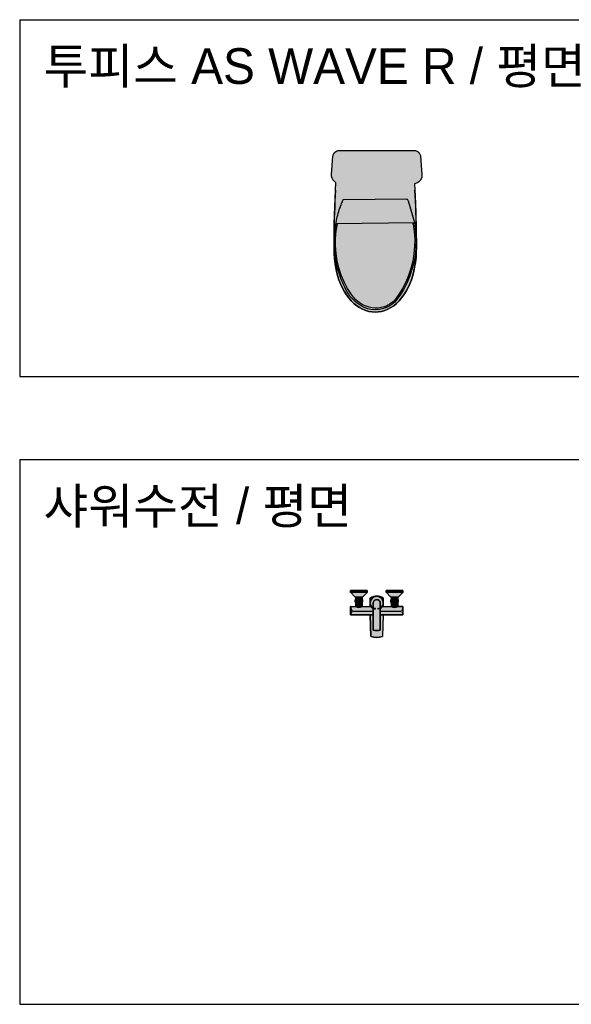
# Model space of a CAD drawing. Header units: millimetres. Extents: x 488786 to 747986, y 25193 to 95000.
# Tile 17 of 127: x 543500 to 545817, y 73179 to 77320. Entities that reach past the tile are written whole.
import ezdxf

# ---------------------------------------------------------------- set-up
doc = ezdxf.new("R2010")
doc.units = ezdxf.units.MM
for name, color, linetype in [('10. ETC', 251, 'Continuous'), ('13. TXT2', 43, 'Continuous'), ('25. 255', 255, 'Continuous'), ('6. FUR1', 181, 'Continuous')]:
    doc.layers.add(name, color=color, linetype=linetype)
doc.styles.add('YUHIHA_TEXT', font='Pretendard-Regular.ttf')

# ---------------------------------------------------------------- blocks, each defined once
blk = doc.blocks.new('YUHIHA_Sanitary_Toilet_TwoPiece_B_Plan_Geometry')
at = {"layer": '25. 255', "extrusion": (0, 0, -1)}
blk.add_hatch(color=256, dxfattribs=at).paths.add_polyline_path([(0, 575.4), (0, 575.4), (-0.1, 578.8), (-0.1, 578.9), (-6, 655.9), (-6.4, 658.5), (-7.2, 661.4), (-8.4, 664.2), (-8.7, 664.6), (-10.3, 667.2), (-10.5, 667.6), (-10.8, 667.9), (-11, 668.2), (-12.9, 670.6), (-13.1, 670.9), (-15.5, 673.2), (-15.8, 673.5), (-16.1, 673.7), (-16.3, 673.9), (-18.4, 675.4), (-18.6, 675.6), (-18.9, 675.8), (-19.1, 675.9), (-21.3, 677.2), (-21.5, 677.4), (-21.7, 677.5), (-24.1, 678.5), (-24.2, 678.6), (-26.8, 679.4), (-29.6, 679.9), (-29.6, 679.8), (-32, 680), (-32.1, 680), (-347.9, 680), (-348, 680), (-350.4, 679.8), (-350.4, 679.9), (-353.2, 679.4), (-355.8, 678.6), (-355.9, 678.5), (-358.3, 677.5), (-358.5, 677.4), (-358.7, 677.2), (-360.9, 675.9), (-361.1, 675.8), (-361.4, 675.6), (-361.6, 675.4), (-363.7, 673.9), (-363.9, 673.7), (-364.2, 673.5), (-364.5, 673.2), (-364.7, 673), (-366.9, 670.9), (-367.1, 670.6), (-369.2, 667.9), (-369.5, 667.6), (-369.7, 667.2), (-371.6, 664.2), (-372.8, 661.4), (-373.6, 658.5), (-374, 655.9), (-379.9, 578.9), (-379.9, 578.8), (-380, 575.4), (-380, 575.4), (-380, 575.3), (-379.7, 571.6), (-379.7, 571.5), (-378.9, 567.7), (-377.8, 564.1), (-376.2, 560.6), (-374.3, 557.2), (-372.1, 554), (-369.4, 551), (-366.5, 548.3), (-363.3, 545.9), (-359.9, 543.8), (-356.4, 542), (-349.2, 539.1), (-351.9, 489.8), (-354.7, 419), (-356.2, 348.1), (-356.4, 277.3), (-356.1, 248.5), (-355.9, 243.3), (-355.7, 238.1), (-355.4, 232.9), (-355, 227.7), (-354.5, 222.6), (-353.9, 217.4), (-353.2, 212.2), (-352.5, 207.1), (-351.6, 202), (-350.7, 196.9), (-346.1, 172.9), (-341.5, 154.4), (-335.8, 136.6), (-329.3, 119.5), (-321.8, 103.1), (-313.5, 87.7), (-304.4, 73.3), (-294.6, 59.9), (-284, 47.8), (-272.9, 36.9), (-261.2, 27.3), (-249, 19), (-236.4, 12.2), (-223.5, 6.9), (-210.3, 3.1), (-197, 0.8), (-183.6, 0), (-170.2, 0.8), (-156.9, 3.1), (-143.7, 6.9), (-130.8, 12.2), (-118.2, 19), (-106, 27.3), (-94.3, 36.9), (-83.2, 47.8), (-72.7, 59.9), (-62.8, 73.3), (-53.7, 87.7), (-45.4, 103.1), (-37.9, 119.5), (-31.4, 136.6), (-25.8, 154.4), (-21.1, 172.9), (-15.6, 202), (-14.8, 207.1), (-14, 212.2), (-13.3, 217.4), (-12.8, 222.6), (-12.3, 227.7), (-11.9, 232.9), (-11.5, 238.1), (-11.3, 243.3), (-11.1, 248.5), (-10.7, 300.9), (-11.3, 371.7), (-13.3, 442.6), (-16.5, 513.4), (-18.4, 544.8), (-16.7, 545.9), (-13.5, 548.3), (-10.6, 551), (-7.9, 554), (-5.7, 557.2), (-3.8, 560.6), (-2.2, 564.1), (-1.1, 567.7), (-0.3, 571.5), (-0.3, 571.6), (0, 575.3)], flags=0)
at = {"layer": '6. FUR1', "color": 241, "linetype": 'Continuous', "lineweight": -3}
for p, q in [((44.9, 463.1), (43.7, 460.3)), ((46.3, 453.1), (46.4, 453.2)), ((334.6, 407.8), (334.6, 407.8)), ((340.4, 405), (340.3, 405.6)), ((343.2, 369.6), (341.6, 376.8)), ((354.1, 328.2), (354.1, 326.5)), ((350.2, 245), (350, 245)), ((62.6, 98.1), (62.6, 98.1)), ((300.7, 86.2), (300.6, 86.1)), ((310.1, 100.9), (310, 100.8)), ((318.7, 116.2), (318.6, 116.1))]:
    blk.add_line(p, q, dxfattribs=at)
blk.add_lwpolyline([(0, 575.4), (0, 575.4), (0.1, 578.8), (0.1, 578.9), (6, 655.9), (6.4, 658.5), (7.2, 661.4), (8.4, 664.2), (8.7, 664.6), (10.3, 667.2), (10.5, 667.6), (10.8, 667.9), (11, 668.2), (12.9, 670.6), (13.1, 670.9), (15.5, 673.2), (15.8, 673.5), (16.1, 673.7), (16.3, 673.9), (18.4, 675.4), (18.6, 675.6), (18.9, 675.8), (19.1, 675.9), (21.3, 677.2), (21.5, 677.4), (21.7, 677.5), (24.1, 678.5), (24.2, 678.6), (26.8, 679.4), (29.6, 679.9), (29.6, 679.8), (32, 680), (32.1, 680), (347.9, 680), (348, 680), (350.4, 679.8), (350.4, 679.9), (353.2, 679.4), (355.8, 678.6), (355.9, 678.5), (358.3, 677.5), (358.5, 677.4), (358.7, 677.2), (360.9, 675.9), (361.1, 675.8), (361.4, 675.6), (361.6, 675.4), (363.7, 673.9), (363.9, 673.7), (364.2, 673.5), (364.5, 673.2), (364.7, 673), (366.9, 670.9), (367.1, 670.6), (369.2, 667.9), (369.5, 667.6), (369.7, 667.2), (371.6, 664.2), (372.8, 661.4), (373.6, 658.5), (374, 655.9), (379.9, 578.9), (379.9, 578.8), (380, 575.4), (380, 575.4), (380, 575.3), (379.7, 571.6), (379.7, 571.5), (378.9, 567.7), (377.8, 564.1), (376.2, 560.6), (374.3, 557.2), (372.1, 554), (369.4, 551), (366.5, 548.3), (363.3, 545.9), (359.9, 543.8), (356.4, 542), (349.2, 539.1), (351.9, 489.8), (354.7, 419), (356.2, 348.1), (356.4, 277.3), (356.1, 248.5), (355.9, 243.3), (355.7, 238.1), (355.4, 232.9), (355, 227.7), (354.5, 222.6), (353.9, 217.4), (353.2, 212.2), (352.5, 207.1), (351.6, 202), (350.7, 196.9), (346.1, 172.9), (341.5, 154.4), (335.8, 136.6), (329.3, 119.5), (321.8, 103.1), (313.5, 87.7), (304.4, 73.3), (294.6, 59.9), (284, 47.8), (272.9, 36.9), (261.2, 27.3), (249, 19), (236.4, 12.2), (223.5, 6.9), (210.3, 3.1), (197, 0.8), (183.6, 0), (170.2, 0.8), (156.9, 3.1), (143.7, 6.9), (130.8, 12.2), (118.2, 19), (106, 27.3), (94.3, 36.9), (83.2, 47.8), (72.7, 59.9), (62.8, 73.3), (53.7, 87.7), (45.4, 103.1), (37.9, 119.5), (31.4, 136.6), (25.8, 154.4), (21.1, 172.9), (15.6, 202), (14.8, 207.1), (14, 212.2), (13.3, 217.4), (12.8, 222.6), (12.3, 227.7), (11.9, 232.9), (11.5, 238.1), (11.3, 243.3), (11.1, 248.5), (10.7, 300.9), (11.3, 371.7), (13.3, 442.6), (16.5, 513.4), (18.4, 544.8), (16.7, 545.9), (13.5, 548.3), (10.6, 551), (7.9, 554), (5.7, 557.2), (3.8, 560.6), (2.2, 564.1), (1.1, 567.7), (0.3, 571.5), (0.3, 571.6), (0, 575.3)], close=True, dxfattribs=at)
at = {"layer": '6. FUR1'}
blk.add_lwpolyline([(0.1, 578.8), (0.1, 578.9), (6, 655.9), (6.4, 658.5), (7.2, 661.4), (8.4, 664.2), (8.7, 664.6), (10.3, 667.2), (10.5, 667.6), (10.8, 667.9), (11, 668.2), (12.9, 670.6), (13.1, 670.9), (15.5, 673.2), (15.8, 673.5), (16.1, 673.7), (16.3, 673.9), (18.4, 675.4), (18.6, 675.6), (18.9, 675.8), (19.1, 675.9), (21.3, 677.2), (21.5, 677.4), (21.7, 677.5), (24.1, 678.5), (24.2, 678.6), (26.8, 679.4), (29.6, 679.9), (29.6, 679.8), (32, 680), (32.1, 680), (347.9, 680), (348, 680), (350.4, 679.8), (350.4, 679.9), (353.2, 679.4), (355.8, 678.6), (355.9, 678.5), (358.3, 677.5), (358.5, 677.4), (358.7, 677.2), (360.9, 675.9), (361.1, 675.8), (361.4, 675.6), (361.6, 675.4), (363.7, 673.9), (363.9, 673.7), (364.2, 673.5), (364.5, 673.2), (364.7, 673), (366.9, 670.9), (367.1, 670.6), (369.2, 667.9), (369.5, 667.6), (369.7, 667.2), (371.6, 664.2), (372.8, 661.4), (373.6, 658.5), (374, 655.9), (379.9, 578.9), (379.9, 578.8), (380, 575.4), (380, 575.4), (380, 575.3), (379.7, 571.6), (379.7, 571.5), (378.9, 567.7), (377.8, 564.1), (376.2, 560.6), (374.3, 557.2), (372.1, 554), (369.4, 551), (366.5, 548.3), (363.3, 545.9), (359.9, 543.8), (356.4, 542), (349.2, 539.1), (351.9, 489.8), (354.7, 419), (356.2, 348.1), (356.4, 277.3), (356.1, 248.5), (355.9, 243.3), (355.7, 238.1), (355.4, 232.9), (355, 227.7), (354.5, 222.6), (353.9, 217.4), (353.2, 212.2), (352.5, 207.1), (351.6, 202), (350.7, 196.9), (346.1, 172.9), (341.5, 154.4), (335.8, 136.6), (329.3, 119.5), (321.8, 103.1), (313.5, 87.7), (304.4, 73.3), (294.6, 59.9), (284, 47.8), (272.9, 36.9), (261.2, 27.3), (249, 19), (236.4, 12.2), (223.5, 6.9), (210.3, 3.1), (197, 0.8), (183.6, 0), (170.2, 0.8), (156.9, 3.1), (143.7, 6.9), (130.8, 12.2), (118.2, 19), (106, 27.3), (94.3, 36.9), (83.2, 47.8), (72.7, 59.9), (62.8, 73.3), (53.7, 87.7), (45.4, 103.1), (37.9, 119.5), (31.4, 136.6), (25.8, 154.4), (21.1, 172.9), (15.6, 202), (14.8, 207.1), (14, 212.2), (13.3, 217.4), (12.8, 222.6), (12.3, 227.7), (11.9, 232.9), (11.5, 238.1), (11.3, 243.3), (11.1, 248.5), (10.7, 300.9), (11.3, 371.7), (13.3, 442.6), (16.5, 513.4), (18.4, 544.8), (16.7, 545.9), (13.5, 548.3), (10.6, 551), (7.9, 554), (5.7, 557.2), (3.8, 560.6), (2.2, 564.1), (1.1, 567.7), (0.3, 571.5), (0.3, 571.6), (0, 575.3), (0, 575.4), (0, 575.4)], close=True, dxfattribs=at)
at = {"layer": '6. FUR1', "color": 241, "linetype": 'Continuous', "lineweight": -3}
for points in [[(366.6, 671.1), (366.9, 670.9), (367.1, 670.6), (367.4, 670.3), (369, 668.2)], [(16.5, 513.4), (15.3, 489.8), (14.2, 466.2), (13.3, 442.6), (12.5, 419), (11.8, 395.4), (11.3, 371.7), (11, 348.1), (10.8, 324.5), (10.7, 300.9), (10.8, 277.3), (11, 253.7), (11.1, 248.5), (11.3, 243.3), (11.5, 238.1), (11.9, 232.9), (12.3, 227.7), (12.8, 222.6), (13.3, 217.4), (14, 212.2), (14.8, 207.1), (15.6, 202), (16.5, 196.9), (17.5, 191.8), (21.1, 172.9), (25.8, 154.4), (31.4, 136.6), (37.9, 119.5), (45.4, 103.1), (53.7, 87.7), (62.8, 73.3), (72.7, 59.9), (83.2, 47.8), (94.3, 36.9), (106, 27.3), (118.2, 19), (130.8, 12.2), (143.7, 6.9), (156.9, 3.1), (170.2, 0.8), (183.6, 0), (197, 0.8), (210.3, 3.1), (223.5, 6.9), (236.4, 12.2), (249, 19), (261.2, 27.3), (272.9, 36.9), (284, 47.8), (294.6, 59.9), (304.4, 73.3), (313.5, 87.7), (321.8, 103.1), (329.3, 119.5), (335.8, 136.6), (341.5, 154.4), (346.1, 172.9), (349.7, 191.8), (350.7, 196.9), (351.6, 202), (352.5, 207.1), (353.2, 212.2), (353.9, 217.4), (354.5, 222.6), (355, 227.7), (355.4, 232.9), (355.7, 238.1), (355.9, 243.3), (356.1, 248.5), (356.2, 253.7), (356.4, 277.3), (356.5, 300.9), (356.4, 324.5), (356.2, 348.1), (355.9, 371.7), (355.4, 395.4), (354.7, 419), (353.9, 442.6), (353, 466.2), (351.9, 489.8), (350.7, 513.4)], [(12, 316.4), (13, 334.7), (13.2, 335.9), (16.1, 360.5), (20.6, 385.9), (22.3, 393.5), (24, 401), (26, 408.4), (28, 415.8), (30.2, 423.2), (32.5, 430.5), (35, 437.7), (37.6, 444.9), (40.3, 452.1), (42.2, 456.8), (42.3, 457.1), (42.3, 457.1), (42.4, 457.2), (42.4, 457.2), (42.4, 457.3), (42.4, 457.3), (42.4, 457.4), (42.6, 457.8), (42.7, 458), (42.7, 458), (42.8, 458.2), (42.8, 458.3), (43, 458.7), (43, 458.8), (43.1, 459.1), (43.2, 459.2), (43.2, 459.2), (46.2, 466.3), (49.2, 473.1), (49.3, 473.3), (49.7, 474), (49.9, 474.4), (315.9, 476.2), (316.2, 475.9), (316.6, 475.5), (317.2, 474.9), (318.6, 473.4), (319.8, 472.1), (320.3, 471.3), (322.2, 468.8), (322.6, 468.3), (348, 376.9), (353.3, 339.4), (354.1, 326.5), (355.3, 307.9), (355.3, 303.5), (355.2, 300), (354.9, 276.2), (352.2, 244.7), (347, 213.6), (339.5, 183), (329.6, 153.2), (317.6, 124.4), (303.4, 96.8), (287.2, 70.5), (268.9, 45.8), (265.5, 42.7), (262, 39.7), (258.5, 36.9), (254.9, 34.1), (251.2, 31.5), (250, 30.8), (247.5, 29), (245, 27.2), (242.4, 25.6), (239.8, 24.1), (237.2, 22.6), (234.4, 21.3), (231.7, 20), (228.9, 18.9), (226.1, 17.8), (218.9, 15.4), (201.1, 11.7), (182.9, 10.4), (164.8, 11.4), (153.3, 13.5), (143.7, 17.1), (134.2, 21.3), (125.1, 26.2), (116.2, 31.7), (107.6, 37.8), (99.5, 44.6), (91.7, 51.8), (84.4, 59.7), (77.5, 68), (71.1, 76.8), (65.3, 86), (60, 95.6), (55.5, 104.7), (51.2, 113.8), (47.1, 123.1), (43.2, 132.4), (39.5, 141.9), (36.1, 151.5), (34.5, 156.1), (27, 180.5), (25.7, 184.5), (18.4, 215.4), (13.7, 245.8), (13.5, 246.8), (11.2, 278.5), (11.4, 310.4), (12, 316.4), (14.2, 342.1), (19.5, 373.5), (348, 376.9)], [(42.3, 457.1), (42.3, 457.1), (42.4, 457.2)], [(42.5, 457.5), (43.2, 459.2), (43.3, 459.4), (43.4, 459.5)], [(45.3, 464), (46.3, 466.4), (46.5, 466.9)], [(341.3, 376.8), (343.2, 369.6), (347.5, 338.9), (349.5, 307.7), (349.1, 276.4), (346.4, 245.3), (341.3, 214.4), (333.8, 184.2), (324.1, 154.8), (312.2, 126.4), (298.2, 99.1), (282.1, 73.1), (264.5, 49.1), (261.6, 46.5), (258.3, 43.6), (254.9, 40.9), (251.3, 38.3), (247.8, 35.8), (244.2, 33.4), (240.5, 31.2), (236.8, 29.1), (233, 27.1), (229.2, 25.3), (225.3, 23.6), (221.6, 22.1), (209.1, 19.1), (196.3, 17.5), (183.4, 17.3), (170.6, 18.4), (157.9, 21), (145.5, 24.9), (133.6, 30.1), (122.1, 36.7), (111.2, 44.4), (101.1, 53.3), (91.8, 63.3), (83.6, 74.1), (83.4, 74.3), (67.1, 100.1), (52.9, 127.4), (40.9, 156.1), (31.3, 185.8), (24.1, 216.1), (19.3, 247.2), (17, 278.6), (17.2, 310.1), (20, 341.4), (25.2, 372.2), (25.5, 373.6)], [(35.6, 410.5), (35.6, 410.5), (35.5, 410.4), (35.6, 410.5), (35.6, 410.4), (35.5, 410.4)]]:
    blk.add_lwpolyline(points, dxfattribs=at)
blk = doc.blocks.new('YUHIHA_Sanitary_Toilet_TwoPiece_B_Plan', base_point=(190, 0))
at = {"layer": '6. FUR1'}
blk.add_blockref('YUHIHA_Sanitary_Toilet_TwoPiece_B_Plan_Geometry', (0, 0), dxfattribs=at)
blk = doc.blocks.new('YUHIHA_Sanitary_ShowerMixer_Plan_Geometry')
at = {"layer": '25. 255'}
for points in [[(0, 96.5), (0, 129.5), (0, 129.7), (0.1, 129.9), (0.2, 130.1), (0.3, 130.2), (0.4, 130.3), (0.6, 130.4), (0.8, 130.5), (1, 130.5), (21.8, 130.5), (25, 128.8), (28.3, 127.5), (31.8, 126.8), (35.3, 126.5), (38.8, 126.8), (42.3, 127.5), (45.6, 128.8), (48.8, 130.5), (82.8, 130.5), (82.8, 165.8), (89.3, 169.4), (96.1, 171.9), (103.1, 173.5), (110.3, 174), (117.5, 173.5), (124.5, 171.9), (131.3, 169.4), (137.8, 165.8), (137.8, 130.5), (171.8, 130.5), (175, 128.8), (178.3, 127.5), (181.8, 126.8), (185.3, 126.5), (188.8, 126.8), (192.3, 127.5), (195.6, 128.8), (198.8, 130.5), (219.6, 130.5), (219.8, 130.5), (220, 130.4), (220.2, 130.3), (220.3, 130.2), (220.4, 130.1), (220.5, 129.9), (220.6, 129.7), (220.6, 129.5), (220.6, 96.5), (220.5, 96.1), (220.3, 95.8), (220, 95.6), (219.6, 95.5), (137.8, 95.5), (125.3, 95.5), (125.3, 110.5), (125.3, 122.5), (128.9, 125.2), (131.9, 128.4), (134.3, 132.1), (136.1, 136), (137.3, 140.2), (137.8, 144.5), (137.6, 148.9), (136.7, 153.3), (135, 157.5), (132.8, 161.3), (130, 164.7), (126.7, 167.5), (123.1, 169.9), (119.1, 171.6), (114.8, 172.6), (110.3, 173), (105.8, 172.6), (101.5, 171.6), (97.5, 169.9), (93.9, 167.5), (90.6, 164.7), (87.8, 161.3), (85.6, 157.5), (83.9, 153.3), (83, 148.9), (82.8, 144.5), (83.3, 140.2), (84.5, 136), (86.3, 132.1), (88.7, 128.4), (91.7, 125.2), (95.3, 122.5), (95.3, 110.5), (95.3, 95.5), (82.8, 95.5), (1, 95.5), (0.6, 95.6), (0.3, 95.8), (0.1, 96.1)], [(0.5, 190), (0.4, 190.1), (0.3, 190.4), (0.3, 190.8), (0.3, 198), (70.3, 198), (70.3, 190.8), (70.3, 190.4), (70.2, 190.1), (70.1, 190)], [(0.8, 189.4), (0.6, 189.7), (0.5, 190), (70.1, 190), (70, 189.7), (69.7, 189.4), (51.9, 170.6), (51.6, 170.4), (51.2, 170.2), (50.8, 170), (50.4, 170), (48.5, 170), (47.4, 170), (23.2, 170), (22.1, 170), (20.2, 170), (19.8, 170), (19.4, 170.2), (19, 170.4), (18.7, 170.6)], [(22.1, 159), (22.1, 170), (23.2, 170), (23.2, 159)], [(47.4, 159), (47.3, 159), (35.3, 159), (23.3, 159), (23.2, 159), (23.2, 170), (47.4, 170)], [(48.5, 159), (47.4, 159), (47.4, 170), (48.5, 170)], [(95.3, 122.5), (91.7, 125.2), (88.7, 128.4), (86.3, 132.1), (84.5, 136), (83.3, 140.2), (82.8, 144.5), (83, 148.9), (83.9, 153.3), (85.6, 157.5), (87.8, 161.3), (90.6, 164.7), (93.9, 167.5), (97.5, 169.9), (101.5, 171.6), (105.8, 172.6), (110.3, 173), (114.8, 172.6), (119.1, 171.6), (123.1, 169.9), (126.7, 167.5), (130, 164.7), (132.8, 161.3), (135, 157.5), (136.7, 153.3), (137.6, 148.9), (137.8, 144.5), (137.3, 140.2), (136.1, 136), (134.3, 132.1), (131.9, 128.4), (128.9, 125.2), (125.3, 122.5), (125.3, 144.2), (125, 147.2), (124.1, 150), (122.7, 152.6), (120.9, 154.8), (118.7, 156.6), (116.1, 158), (113.3, 158.9), (110.3, 159.2), (107.3, 158.9), (104.5, 158), (101.9, 156.6), (99.7, 154.8), (97.9, 152.6), (96.5, 150), (95.6, 147.2), (95.3, 144.2)], [(150.3, 190.8), (150.3, 198), (220.3, 198), (220.3, 190.8), (220.3, 190.4), (220.2, 190.1), (220.1, 190), (150.5, 190), (150.4, 190.1), (150.3, 190.4)], [(150.8, 189.4), (150.6, 189.7), (150.5, 190), (220.1, 190), (220, 189.7), (219.7, 189.4), (201.9, 170.6), (201.6, 170.4), (201.2, 170.2), (200.8, 170), (200.4, 170), (198.5, 170), (197.4, 170), (173.2, 170), (172.1, 170), (170.2, 170), (169.8, 170), (169.4, 170.2), (169, 170.4), (168.7, 170.6)], [(172.1, 159), (172.1, 170), (173.2, 170), (173.2, 159)], [(173.2, 170), (197.4, 170), (197.4, 159), (197.3, 159), (185.3, 159), (173.3, 159), (173.2, 159)], [(197.4, 170), (198.5, 170), (198.5, 159), (197.4, 159)], [(19.8, 147.9), (19.8, 158.1), (21.5, 158.8), (23.3, 159), (25.1, 158.8), (26.8, 158.1), (26.8, 147.9), (25.1, 147.2), (23.3, 147), (21.5, 147.2)], [(21.8, 145.6), (23.3, 146.5), (26, 146.5), (35.3, 146.5), (32, 146.3), (28.8, 145.6)], [(21.8, 130.5), (21.8, 145.6), (28.8, 145.6), (28.8, 141.9), (32, 141.6), (35.3, 141.5), (38.6, 141.6), (41.8, 141.9), (41.8, 145.6), (48.8, 145.6), (48.8, 130.5), (45.6, 128.8), (42.3, 127.5), (38.8, 126.8), (35.3, 126.5), (31.8, 126.8), (28.3, 127.5), (25, 128.8)], [(26.8, 158.1), (25.1, 158.8), (23.3, 159), (35.3, 159), (32.3, 158.8), (29.3, 158.1)], [(23.3, 147), (25.1, 147.2), (26.8, 147.9), (29.3, 147.9), (32.3, 147.2), (35.3, 147), (26, 147)], [(26, 146.5), (26, 147), (35.3, 147), (44.5, 147), (44.5, 146.5), (35.3, 146.5)], [(26.8, 147.9), (26.8, 158.1), (29.3, 158.1), (29.3, 147.9)], [(28.8, 141.9), (28.8, 145.6), (32, 146.3), (35.3, 146.5), (38.6, 146.3), (41.8, 145.6), (41.8, 141.9), (38.6, 141.6), (35.3, 141.5), (32, 141.6)], [(35.3, 147), (32.3, 147.2), (29.3, 147.9), (29.3, 158.1), (32.3, 158.8), (35.3, 159), (38.3, 158.8), (41.3, 158.1), (41.3, 147.9), (38.3, 147.2)], [(35.3, 159), (47.3, 159), (45.5, 158.8), (43.8, 158.1), (41.3, 158.1), (38.3, 158.8)], [(44.5, 147), (35.3, 147), (38.3, 147.2), (41.3, 147.9), (43.8, 147.9), (45.5, 147.2), (47.3, 147)], [(35.3, 146.5), (44.5, 146.5), (47.3, 146.5), (48.8, 145.6), (41.8, 145.6), (38.6, 146.3)], [(41.3, 147.9), (41.3, 158.1), (43.8, 158.1), (43.8, 147.9)], [(47.3, 147), (45.5, 147.2), (43.8, 147.9), (43.8, 158.1), (45.5, 158.8), (47.3, 159), (49.1, 158.8), (50.8, 158.1), (50.8, 147.9), (49.1, 147.2)], [(95.3, 122.5), (95.3, 144.2), (95.6, 147.2), (96.5, 150), (97.9, 152.6), (99.7, 154.8), (101.9, 156.6), (104.5, 158), (107.3, 158.9), (110.3, 159.2), (113.3, 158.9), (116.1, 158), (118.7, 156.6), (120.9, 154.8), (122.7, 152.6), (124.1, 150), (125, 147.2), (125.3, 144.2), (125.3, 122.5), (125.3, 110.5), (125.3, 95.5), (125.3, 30.3), (117.8, 29.5), (110.3, 29.2), (102.8, 29.5), (95.3, 30.3), (95.3, 95.5), (95.3, 110.5)], [(169.8, 147.9), (169.8, 158.1), (171.5, 158.8), (173.3, 159), (175.1, 158.8), (176.8, 158.1), (176.8, 147.9), (175.1, 147.2), (173.3, 147), (171.5, 147.2)], [(171.8, 145.6), (173.3, 146.5), (176, 146.5), (185.3, 146.5), (182, 146.3), (178.8, 145.6)], [(171.8, 130.5), (171.8, 145.6), (178.8, 145.6), (178.8, 141.9), (182, 141.6), (185.3, 141.5), (188.6, 141.6), (191.8, 141.9), (191.8, 145.6), (198.8, 145.6), (198.8, 130.5), (195.6, 128.8), (192.3, 127.5), (188.8, 126.8), (185.3, 126.5), (181.8, 126.8), (178.3, 127.5), (175, 128.8)], [(176.8, 158.1), (175.1, 158.8), (173.3, 159), (185.3, 159), (182.3, 158.8), (179.3, 158.1)], [(173.3, 147), (175.1, 147.2), (176.8, 147.9), (179.3, 147.9), (182.3, 147.2), (185.3, 147), (176, 147)], [(176, 146.5), (176, 147), (185.3, 147), (194.5, 147), (194.5, 146.5), (185.3, 146.5)], [(176.8, 147.9), (176.8, 158.1), (179.3, 158.1), (179.3, 147.9)], [(178.8, 141.9), (178.8, 145.6), (182, 146.3), (185.3, 146.5), (188.6, 146.3), (191.8, 145.6), (191.8, 141.9), (188.6, 141.6), (185.3, 141.5), (182, 141.6)], [(179.3, 147.9), (179.3, 158.1), (182.3, 158.8), (185.3, 159), (188.3, 158.8), (191.3, 158.1), (191.3, 147.9), (188.3, 147.2), (185.3, 147), (182.3, 147.2)], [(185.3, 159), (197.3, 159), (195.5, 158.8), (193.8, 158.1), (191.3, 158.1), (188.3, 158.8)], [(194.5, 147), (185.3, 147), (188.3, 147.2), (191.3, 147.9), (193.8, 147.9), (195.5, 147.2), (197.3, 147)], [(185.3, 146.5), (194.5, 146.5), (197.3, 146.5), (198.8, 145.6), (191.8, 145.6), (188.6, 146.3)], [(191.3, 147.9), (191.3, 158.1), (193.8, 158.1), (193.8, 147.9)], [(193.8, 147.9), (193.8, 158.1), (195.5, 158.8), (197.3, 159), (199.1, 158.8), (200.8, 158.1), (200.8, 147.9), (199.1, 147.2), (197.3, 147), (195.5, 147.2)], [(86.2, 3.9), (82.8, 95.5), (95.3, 95.5), (95.3, 30.3), (102.8, 29.5), (110.3, 29.2), (117.8, 29.5), (125.3, 30.3), (125.3, 95.5), (137.8, 95.5), (134.4, 3.9), (128.5, 2.2), (122.5, 1), (116.4, 0.2), (110.3, 0), (104.2, 0.2), (98.1, 1), (92.1, 2.2)], [(103.7, 119.7), (99.7, 121.7), (103.7, 123.7)], [(116.9, 119.7), (116.9, 123.7), (120.9, 121.7)]]:
    blk.add_hatch(color=256, dxfattribs=at).paths.add_polyline_path(points)
at = {"layer": '6. FUR1', "color": 241, "linetype": 'Continuous', "lineweight": -3}
for p, q in [((0.3, 198), (0.3, 190.8)), ((22.1, 170), (20.2, 170)), ((50.4, 170), (48.5, 170)), ((70.3, 198), (70.3, 190.8)), ((150.3, 198), (150.3, 190.8)), ((172.1, 170), (170.2, 170)), ((200.4, 170), (198.5, 170)), ((220.3, 198), (220.3, 190.8)), ((21.3, 159), (19.8, 158.1)), ((21.3, 147), (19.8, 147.9)), ((22.1, 159), (21.3, 159)), ((26, 147), (21.3, 147)), ((23.3, 146.5), (21.8, 145.6)), ((28.8, 145.6), (21.8, 145.6)), ((26, 146.5), (23.3, 146.5)), ((26, 147), (26, 146.5)), ((26.8, 158.1), (29.3, 158.1)), ((26.8, 147.9), (29.3, 147.9)), ((28.8, 141.9), (28.8, 145.6)), ((41.3, 158.1), (43.8, 158.1)), ((41.3, 147.9), (43.8, 147.9)), ((41.8, 141.9), (41.8, 145.6)), ((48.8, 145.6), (41.8, 145.6)), ((44.5, 147), (44.5, 146.5)), ((49.3, 147), (44.5, 147)), ((47.3, 146.5), (44.5, 146.5)), ((47.3, 146.5), (48.8, 145.6)), ((49.3, 159), (48.5, 159)), ((49.3, 159), (50.8, 158.1)), ((49.3, 147), (50.8, 147.9)), ((82.8, 130.5), (87.3, 130.5)), ((133.3, 130.5), (137.8, 130.5)), ((171.3, 159), (169.8, 158.1)), ((171.3, 147), (169.8, 147.9)), ((172.1, 159), (171.3, 159)), ((176, 147), (171.3, 147)), ((173.3, 146.5), (171.8, 145.6)), ((178.8, 145.6), (171.8, 145.6)), ((176, 146.5), (173.3, 146.5)), ((176, 147), (176, 146.5)), ((176.8, 158.1), (179.3, 158.1)), ((176.8, 147.9), (179.3, 147.9)), ((178.8, 141.9), (178.8, 145.6)), ((191.3, 158.1), (193.8, 158.1)), ((191.3, 147.9), (193.8, 147.9)), ((191.8, 141.9), (191.8, 145.6)), ((198.8, 145.6), (191.8, 145.6)), ((194.5, 147), (194.5, 146.5)), ((199.3, 147), (194.5, 147)), ((197.3, 146.5), (194.5, 146.5)), ((197.3, 146.5), (198.8, 145.6)), ((199.3, 159), (198.5, 159)), ((199.3, 159), (200.8, 158.1)), ((199.3, 147), (200.8, 147.9)), ((103.7, 123.7), (99.7, 121.7)), ((99.7, 121.7), (103.7, 119.7)), ((103.7, 123.7), (103.7, 119.7)), ((116.9, 123.7), (116.9, 119.7)), ((116.9, 123.7), (120.9, 121.7)), ((120.9, 121.7), (116.9, 119.7))]:
    blk.add_line(p, q, dxfattribs=at)
at = {"layer": '6. FUR1', "linetype": 'Continuous'}
for p, q in [((70.3, 198), (0.3, 198)), ((70.1, 190), (0.5, 190)), ((0.8, 189.4), (18.7, 170.6)), ((22.1, 170), (22.1, 159)), ((48.5, 170), (22.1, 170)), ((23.2, 170), (23.2, 159)), ((47.4, 170), (47.4, 159)), ((48.5, 170), (48.5, 159)), ((51.9, 170.6), (69.7, 189.4)), ((82.8, 165.8), (82.8, 130.5)), ((137.8, 165.8), (137.8, 130.5)), ((220.3, 198), (150.3, 198)), ((220.1, 190), (150.5, 190)), ((150.8, 189.4), (168.7, 170.6)), ((172.1, 170), (172.1, 159)), ((198.5, 170), (172.1, 170)), ((173.2, 170), (173.2, 159)), ((197.4, 170), (197.4, 159)), ((198.5, 170), (198.5, 159)), ((201.9, 170.6), (219.7, 189.4)), ((0, 129.5), (0, 96.5)), ((0.3, 129.4), (5.4, 112.4)), ((1, 130.5), (21.8, 130.5)), ((19.8, 158.1), (19.8, 147.9)), ((21.8, 145.6), (21.8, 130.5)), ((48.5, 159), (22.1, 159)), ((44.5, 147), (26, 147)), ((44.5, 146.5), (26, 146.5)), ((26.8, 158.1), (26.8, 147.9)), ((29.3, 158.1), (29.3, 147.9)), ((41.3, 158.1), (41.3, 147.9)), ((43.8, 158.1), (43.8, 147.9)), ((48.8, 145.6), (48.8, 130.5)), ((48.8, 130.5), (82.8, 130.5)), ((50.8, 158.1), (50.8, 147.9)), ((95.3, 145.5), (95.3, 30.3)), ((125.3, 145.5), (125.3, 30.3)), ((137.8, 130.5), (171.8, 130.5)), ((169.8, 158.1), (169.8, 147.9)), ((171.8, 145.6), (171.8, 130.5)), ((198.5, 159), (172.1, 159)), ((194.5, 147), (176, 147)), ((194.5, 146.5), (176, 146.5)), ((176.8, 158.1), (176.8, 147.9)), ((179.3, 158.1), (179.3, 147.9)), ((191.3, 158.1), (191.3, 147.9)), ((193.8, 158.1), (193.8, 147.9)), ((198.8, 145.6), (198.8, 130.5)), ((219.6, 130.5), (198.8, 130.5)), ((200.8, 158.1), (200.8, 147.9)), ((220.3, 129.4), (215.2, 112.4)), ((220.6, 129.5), (220.6, 96.5)), ((5.2, 108.6), (0.5, 96.7)), ((1, 95.5), (82.8, 95.5)), ((8, 110.5), (95.3, 110.5)), ((82.8, 95.5), (86.2, 3.9)), ((82.8, 95.5), (95.3, 95.5)), ((125.3, 110.5), (213.3, 110.5)), ((125.3, 95.5), (137.8, 95.5)), ((137.8, 95.5), (134.4, 3.9)), ((137.8, 95.5), (219.6, 95.5)), ((215.4, 108.6), (220.1, 96.7))]:
    blk.add_line(p, q, dxfattribs=at)
at = {"layer": '6. FUR1', "color": 241, "linetype": 'Continuous', "lineweight": -3}
for points in [[(0, 96.5), (0, 129.5), (0, 129.7), (0.1, 129.9), (0.2, 130.1), (0.3, 130.2), (0.4, 130.3), (0.6, 130.4), (0.8, 130.5), (1, 130.5), (21.8, 130.5), (25, 128.8), (28.3, 127.5), (31.8, 126.8), (35.3, 126.5), (38.8, 126.8), (42.3, 127.5), (45.6, 128.8), (48.8, 130.5), (82.8, 130.5), (82.8, 165.8), (89.3, 169.4), (96.1, 171.9), (103.1, 173.5), (110.3, 174), (117.5, 173.5), (124.5, 171.9), (131.3, 169.4), (137.8, 165.8), (137.8, 130.5), (171.8, 130.5), (175, 128.8), (178.3, 127.5), (181.8, 126.8), (185.3, 126.5), (188.8, 126.8), (192.3, 127.5), (195.6, 128.8), (198.8, 130.5), (219.6, 130.5), (219.8, 130.5), (220, 130.4), (220.2, 130.3), (220.3, 130.2), (220.4, 130.1), (220.5, 129.9), (220.6, 129.7), (220.6, 129.5), (220.6, 96.5), (220.5, 96.1), (220.3, 95.8), (220, 95.6), (219.6, 95.5), (137.8, 95.5), (125.3, 95.5), (125.3, 110.5), (125.3, 122.5), (128.9, 125.2), (131.9, 128.4), (134.3, 132.1), (136.1, 136), (137.3, 140.2), (137.8, 144.5), (137.6, 148.9), (136.7, 153.3), (135, 157.5), (132.8, 161.3), (130, 164.7), (126.7, 167.5), (123.1, 169.9), (119.1, 171.6), (114.8, 172.6), (110.3, 173), (105.8, 172.6), (101.5, 171.6), (97.5, 169.9), (93.9, 167.5), (90.6, 164.7), (87.8, 161.3), (85.6, 157.5), (83.9, 153.3), (83, 148.9), (82.8, 144.5), (83.3, 140.2), (84.5, 136), (86.3, 132.1), (88.7, 128.4), (91.7, 125.2), (95.3, 122.5), (95.3, 110.5), (95.3, 95.5), (82.8, 95.5), (1, 95.5), (0.6, 95.6), (0.3, 95.8), (0.1, 96.1), (0, 96.5)], [(0.5, 190), (0.4, 190.1), (0.3, 190.4), (0.3, 190.8), (0.3, 198), (70.3, 198), (70.3, 190.8), (70.3, 190.4), (70.2, 190.1), (70.1, 190), (0.5, 190)], [(0.8, 189.4), (0.6, 189.7), (0.5, 190), (70.1, 190), (70, 189.7), (69.7, 189.4), (51.9, 170.6), (51.6, 170.4), (51.2, 170.2), (50.8, 170), (50.4, 170), (48.5, 170), (47.4, 170), (23.2, 170), (22.1, 170), (20.2, 170), (19.8, 170), (19.4, 170.2), (19, 170.4), (18.7, 170.6), (0.8, 189.4)], [(22.1, 159), (22.1, 170), (23.2, 170), (23.2, 159), (22.1, 159)], [(47.4, 159), (47.3, 159), (35.3, 159), (23.3, 159), (23.2, 159), (23.2, 170), (47.4, 170), (47.4, 159)], [(48.5, 159), (47.4, 159), (47.4, 170), (48.5, 170), (48.5, 159)], [(95.3, 122.5), (91.7, 125.2), (88.7, 128.4), (86.3, 132.1), (84.5, 136), (83.3, 140.2), (82.8, 144.5), (83, 148.9), (83.9, 153.3), (85.6, 157.5), (87.8, 161.3), (90.6, 164.7), (93.9, 167.5), (97.5, 169.9), (101.5, 171.6), (105.8, 172.6), (110.3, 173), (114.8, 172.6), (119.1, 171.6), (123.1, 169.9), (126.7, 167.5), (130, 164.7), (132.8, 161.3), (135, 157.5), (136.7, 153.3), (137.6, 148.9), (137.8, 144.5), (137.3, 140.2), (136.1, 136), (134.3, 132.1), (131.9, 128.4), (128.9, 125.2), (125.3, 122.5), (125.3, 144.2), (125, 147.2), (124.1, 150), (122.7, 152.6), (120.9, 154.8), (118.7, 156.6), (116.1, 158), (113.3, 158.9), (110.3, 159.2), (107.3, 158.9), (104.5, 158), (101.9, 156.6), (99.7, 154.8), (97.9, 152.6), (96.5, 150), (95.6, 147.2), (95.3, 144.2), (95.3, 122.5)], [(150.3, 190.8), (150.3, 198), (220.3, 198), (220.3, 190.8), (220.3, 190.4), (220.2, 190.1), (220.1, 190), (150.5, 190), (150.4, 190.1), (150.3, 190.4), (150.3, 190.8)], [(150.8, 189.4), (150.6, 189.7), (150.5, 190), (220.1, 190), (220, 189.7), (219.7, 189.4), (201.9, 170.6), (201.6, 170.4), (201.2, 170.2), (200.8, 170), (200.4, 170), (198.5, 170), (197.4, 170), (173.2, 170), (172.1, 170), (170.2, 170), (169.8, 170), (169.4, 170.2), (169, 170.4), (168.7, 170.6), (150.8, 189.4)], [(172.1, 159), (172.1, 170), (173.2, 170), (173.2, 159), (172.1, 159)], [(173.2, 170), (197.4, 170), (197.4, 159), (197.3, 159), (185.3, 159), (173.3, 159), (173.2, 159), (173.2, 170)], [(197.4, 170), (198.5, 170), (198.5, 159), (197.4, 159), (197.4, 170)], [(19.8, 147.9), (19.8, 158.1), (21.5, 158.8), (23.3, 159), (25.1, 158.8), (26.8, 158.1), (26.8, 147.9), (25.1, 147.2), (23.3, 147), (21.5, 147.2), (19.8, 147.9)], [(21.8, 145.6), (23.3, 146.5), (26, 146.5), (35.3, 146.5), (32, 146.3), (28.8, 145.6), (21.8, 145.6)], [(21.8, 130.5), (21.8, 145.6), (28.8, 145.6), (28.8, 141.9), (32, 141.6), (35.3, 141.5), (38.6, 141.6), (41.8, 141.9), (41.8, 145.6), (48.8, 145.6), (48.8, 130.5), (45.6, 128.8), (42.3, 127.5), (38.8, 126.8), (35.3, 126.5), (31.8, 126.8), (28.3, 127.5), (25, 128.8), (21.8, 130.5)], [(26.8, 158.1), (25.1, 158.8), (23.3, 159), (35.3, 159), (32.3, 158.8), (29.3, 158.1), (26.8, 158.1)], [(23.3, 147), (25.1, 147.2), (26.8, 147.9), (29.3, 147.9), (32.3, 147.2), (35.3, 147), (26, 147), (23.3, 147)], [(26, 146.5), (26, 147), (35.3, 147), (44.5, 147), (44.5, 146.5), (35.3, 146.5), (26, 146.5)], [(26.8, 147.9), (26.8, 158.1), (29.3, 158.1), (29.3, 147.9), (26.8, 147.9)], [(28.8, 141.9), (28.8, 145.6), (32, 146.3), (35.3, 146.5), (38.6, 146.3), (41.8, 145.6), (41.8, 141.9), (38.6, 141.6), (35.3, 141.5), (32, 141.6), (28.8, 141.9)], [(35.3, 147), (32.3, 147.2), (29.3, 147.9), (29.3, 158.1), (32.3, 158.8), (35.3, 159), (38.3, 158.8), (41.3, 158.1), (41.3, 147.9), (38.3, 147.2), (35.3, 147)], [(35.3, 159), (47.3, 159), (45.5, 158.8), (43.8, 158.1), (41.3, 158.1), (38.3, 158.8), (35.3, 159)], [(44.5, 147), (35.3, 147), (38.3, 147.2), (41.3, 147.9), (43.8, 147.9), (45.5, 147.2), (47.3, 147), (44.5, 147)], [(35.3, 146.5), (44.5, 146.5), (47.3, 146.5), (48.8, 145.6), (41.8, 145.6), (38.6, 146.3), (35.3, 146.5)], [(41.3, 147.9), (41.3, 158.1), (43.8, 158.1), (43.8, 147.9), (41.3, 147.9)], [(47.3, 147), (45.5, 147.2), (43.8, 147.9), (43.8, 158.1), (45.5, 158.8), (47.3, 159), (49.1, 158.8), (50.8, 158.1), (50.8, 147.9), (49.1, 147.2), (47.3, 147)], [(95.3, 122.5), (95.3, 144.2), (95.6, 147.2), (96.5, 150), (97.9, 152.6), (99.7, 154.8), (101.9, 156.6), (104.5, 158), (107.3, 158.9), (110.3, 159.2), (113.3, 158.9), (116.1, 158), (118.7, 156.6), (120.9, 154.8), (122.7, 152.6), (124.1, 150), (125, 147.2), (125.3, 144.2), (125.3, 122.5), (125.3, 110.5), (125.3, 95.5), (125.3, 30.3), (117.8, 29.5), (110.3, 29.2), (102.8, 29.5), (95.3, 30.3), (95.3, 95.5), (95.3, 110.5), (95.3, 122.5)], [(169.8, 147.9), (169.8, 158.1), (171.5, 158.8), (173.3, 159), (175.1, 158.8), (176.8, 158.1), (176.8, 147.9), (175.1, 147.2), (173.3, 147), (171.5, 147.2), (169.8, 147.9)], [(171.8, 145.6), (173.3, 146.5), (176, 146.5), (185.3, 146.5), (182, 146.3), (178.8, 145.6), (171.8, 145.6)], [(171.8, 130.5), (171.8, 145.6), (178.8, 145.6), (178.8, 141.9), (182, 141.6), (185.3, 141.5), (188.6, 141.6), (191.8, 141.9), (191.8, 145.6), (198.8, 145.6), (198.8, 130.5), (195.6, 128.8), (192.3, 127.5), (188.8, 126.8), (185.3, 126.5), (181.8, 126.8), (178.3, 127.5), (175, 128.8), (171.8, 130.5)], [(176.8, 158.1), (175.1, 158.8), (173.3, 159), (185.3, 159), (182.3, 158.8), (179.3, 158.1), (176.8, 158.1)], [(173.3, 147), (175.1, 147.2), (176.8, 147.9), (179.3, 147.9), (182.3, 147.2), (185.3, 147), (176, 147), (173.3, 147)], [(176, 146.5), (176, 147), (185.3, 147), (194.5, 147), (194.5, 146.5), (185.3, 146.5), (176, 146.5)], [(176.8, 147.9), (176.8, 158.1), (179.3, 158.1), (179.3, 147.9), (176.8, 147.9)], [(178.8, 141.9), (178.8, 145.6), (182, 146.3), (185.3, 146.5), (188.6, 146.3), (191.8, 145.6), (191.8, 141.9), (188.6, 141.6), (185.3, 141.5), (182, 141.6), (178.8, 141.9)], [(179.3, 147.9), (179.3, 158.1), (182.3, 158.8), (185.3, 159), (188.3, 158.8), (191.3, 158.1), (191.3, 147.9), (188.3, 147.2), (185.3, 147), (182.3, 147.2), (179.3, 147.9)], [(185.3, 159), (197.3, 159), (195.5, 158.8), (193.8, 158.1), (191.3, 158.1), (188.3, 158.8), (185.3, 159)], [(194.5, 147), (185.3, 147), (188.3, 147.2), (191.3, 147.9), (193.8, 147.9), (195.5, 147.2), (197.3, 147), (194.5, 147)], [(185.3, 146.5), (194.5, 146.5), (197.3, 146.5), (198.8, 145.6), (191.8, 145.6), (188.6, 146.3), (185.3, 146.5)], [(191.3, 147.9), (191.3, 158.1), (193.8, 158.1), (193.8, 147.9), (191.3, 147.9)], [(193.8, 147.9), (193.8, 158.1), (195.5, 158.8), (197.3, 159), (199.1, 158.8), (200.8, 158.1), (200.8, 147.9), (199.1, 147.2), (197.3, 147), (195.5, 147.2), (193.8, 147.9)], [(86.2, 3.9), (82.8, 95.5), (95.3, 95.5), (95.3, 30.3), (102.8, 29.5), (110.3, 29.2), (117.8, 29.5), (125.3, 30.3), (125.3, 95.5), (137.8, 95.5), (134.4, 3.9), (128.5, 2.2), (122.5, 1), (116.4, 0.2), (110.3, 0), (104.2, 0.2), (98.1, 1), (92.1, 2.2), (86.2, 3.9)], [(103.7, 119.7), (99.7, 121.7), (103.7, 123.7), (103.7, 119.7)], [(116.9, 119.7), (116.9, 123.7), (120.9, 121.7), (116.9, 119.7)]]:
    blk.add_lwpolyline(points, close=True, dxfattribs=at)
for centre, radius, start, end in [((2.3, 190.8), 2, 180, -136.4688), ((20.2, 172), 2, -136.4688, -90), ((50.4, 172), 2, -90, -43.5312), ((68.3, 190.8), 2, -43.5312, 0), ((152.3, 190.8), 2, 180, -136.4688), ((170.2, 172), 2, -136.4688, -90), ((200.4, 172), 2, -90, -43.5312), ((218.3, 190.8), 2, -43.5312, 0), ((1, 129.5), 1, 90, 180), ((23.3, 151.5), 7.51, 62.2042, 117.7958), ((23.3, 154.5), 7.51, -117.7958, -62.2042), ((47.3, 151.5), 7.51, 62.2042, 117.7958), ((47.3, 154.5), 7.51, -117.7958, -62.2042), ((173.3, 151.5), 7.51, 62.2042, 117.7958), ((173.3, 154.5), 7.51, -117.7958, -62.2042), ((197.3, 151.5), 7.51, 62.2042, 117.7958), ((197.3, 154.5), 7.51, -117.7958, -62.2042), ((219.6, 129.5), 1, 0, 90), ((1, 96.5), 1, 180, -90), ((219.6, 96.5), 1, -90, 0)]:
    blk.add_arc(centre, radius, start, end, dxfattribs=at)
at = {"layer": '6. FUR1', "linetype": 'Continuous'}
for centre, radius, start, end in [((110.3, 124), 50, 56.633, 123.367), ((110.3, 145.5), 27.5, -56.9443, -123.0557), ((35.3, 151.3), 24.8, -123.0087, -56.9913), ((35.3, 121.7), 24.8, 74.8218, 105.1782), ((35.3, 191.5), 50, -97.4696, -82.5304), ((35.3, 137.8), 21.2, 73.5736, 106.4264), ((35.3, 168.2), 21.2, -106.4264, -73.5736), ((110.3, 144.2), 15, 0, 180), ((185.3, 151.3), 24.8, -123.0087, -56.9913), ((185.3, 121.7), 24.8, 74.8218, 105.1782), ((185.3, 191.5), 50, -97.4696, -82.5304), ((185.3, 137.8), 21.2, 73.5736, 106.4264), ((185.3, 168.2), 21.2, -106.4264, -73.5736), ((110.3, 77.1), 77.1, -108.1937, -71.8063), ((110.3, 129.2), 100, -98.6269, -81.3731)]:
    blk.add_arc(centre, radius, start, end, dxfattribs=at)
blk = doc.blocks.new('YUHIHA_Sanitary_ShowerMixer_Plan', base_point=(110.3, 198))
at = {"layer": '6. FUR1'}
blk.add_blockref('YUHIHA_Sanitary_ShowerMixer_Plan_Geometry', (0, 0), dxfattribs=at)

msp = doc.modelspace()

# ---------------------------------------------------------------- linework, layer by layer
at = {"layer": '10. ETC'}
for p, q in [((543500, 77320), (552500, 77320)), ((543500, 77320), (543500, 75820)), ((543500, 75820), (552500, 75820)), ((543500, 75470), (552500, 75470)), ((543500, 75470), (543500, 73179.3)), ((543500, 73179.3), (552500, 73179.3))]:
    msp.add_line(p, q, dxfattribs=at)

# ---------------------------------------------------------------- block references
at = {"layer": '6. FUR1'}
for name, p in [('YUHIHA_Sanitary_Toilet_TwoPiece_B_Plan', (545000, 76090)), ('YUHIHA_Sanitary_ShowerMixer_Plan', (545000, 74920))]:
    msp.add_blockref(name, p, dxfattribs=at)

# ---------------------------------------------------------------- texts
at = {"layer": '13. TXT2', "color": 7, "char_height": 150, "width": 2800, "attachment_point": 1, "style": 'YUHIHA_TEXT'}
for s, insert in [('투피스 AS WAVE R / 평면', (543600, 77200)), ('샤워수전 / 평면', (543600, 75350))]:
    msp.add_mtext(s, dxfattribs=dict(at, insert=insert))

doc.saveas('drawing.dxf')
